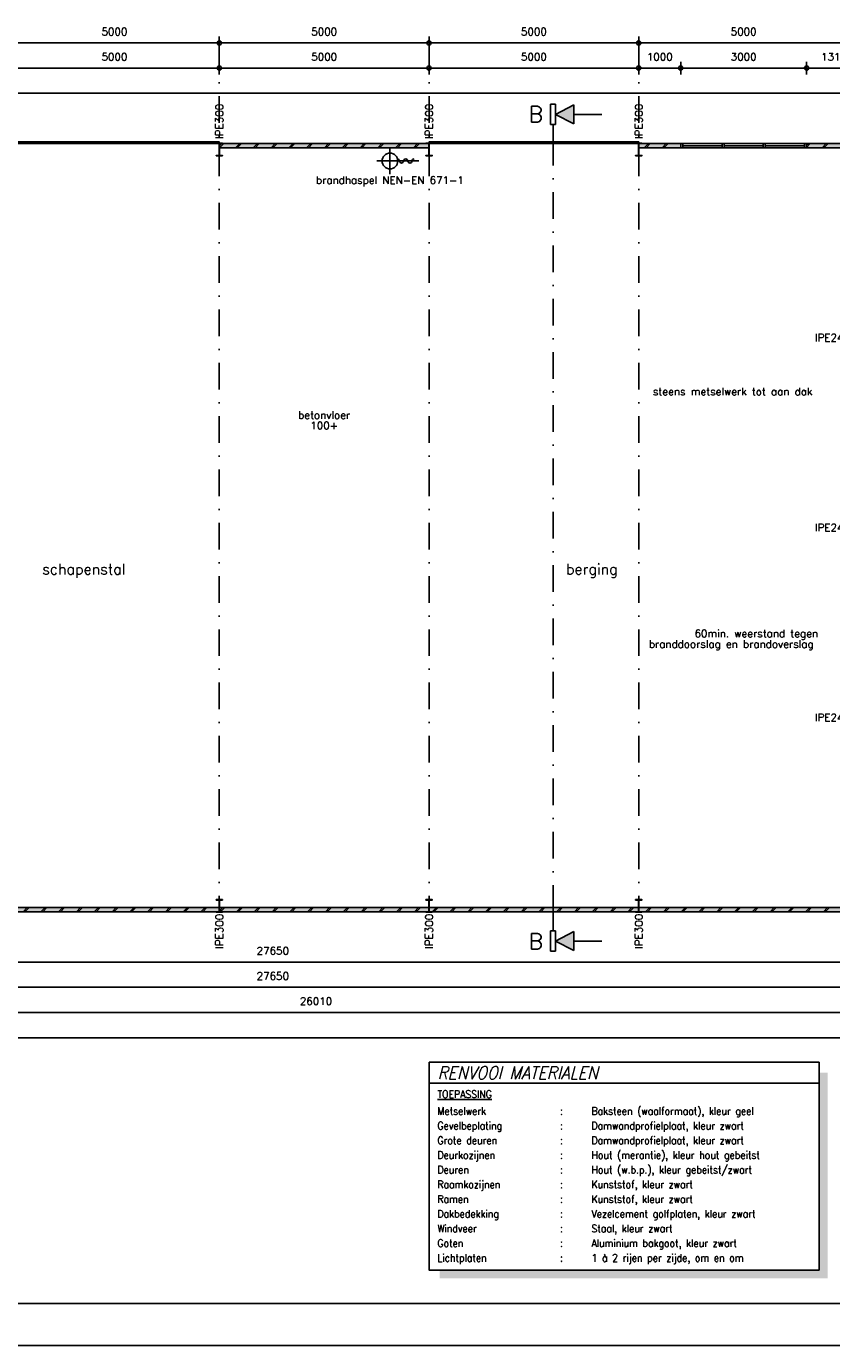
# Model space of a CAD drawing. Extents: x 0 to 139982, y -59400 to 0.
# Tile 9 of 20: x 49700 to 68897, y -59400 to -27970. Entities that reach past the tile are written whole.
import ezdxf
from ezdxf.enums import TextEntityAlignment as Align

# ---------------------------------------------------------------- set-up
doc = ezdxf.new("R2010")
doc.units = 0
doc.header["$LTSCALE"] = 100
doc.header["$MEASUREMENT"] = 0
doc.header["$PDMODE"] = 1
doc.header["$PDSIZE"] = -3
doc.linetypes.add('DASHDOT2', pattern=[12.7, 6.35, -3.175, 0, -3.175])
doc.linetypes.add('HIDDEN2', pattern=[4.7625, 3.175, -1.5875])
doc.layers.get('0').update_dxf_attribs({"linetype": 'CONTINUOUS'})
doc.layers.get('DEFPOINTS').update_dxf_attribs({"linetype": 'CONTINUOUS'})
for name, color, linetype in [('00', 7, 'CONTINUOUS'), ('A--A21--_F123-', 9, 'CONTINUOUS'), ('A--L$1A-_ALGEMEEN', 7, 'CONTINUOUS'), ('A--L$2A-_F123-', 7, 'CONTINUOUS'), ('A--L$7A-_STRAMIEN', 1, 'DASHDOT2'), ('A--L21--', 7, 'CONTINUOUS'), ('A--L21--_F1---', 7, 'CONTINUOUS'), ('A--L28--', 7, 'CONTINUOUS'), ('A--L28--_F1---', 1, 'HIDDEN2'), ('A--L31--_F123-', 7, 'CONTINUOUS'), ('A--L32--_F123-', 7, 'CONTINUOUS'), ('A--L65--_F123-', 7, 'CONTINUOUS'), ('A--M$1A-_F123-_MAATV', 7, 'CONTINUOUS'), ('A--T$1A-_F123-_0_18MM', 1, 'CONTINUOUS'), ('A--T$1A-_F123-_0_25MM', 2, 'CONTINUOUS'), ('A--T$1A-_F123-_0_35MM', 3, 'CONTINUOUS'), ('A--T$9A-_F123-', 1, 'CONTINUOUS'), ('X--LP---_F1---', 9, 'CONTINUOUS'), ('X--LR---_CP', 7, 'CONTINUOUS')]:
    doc.layers.add(name, color=color, linetype=linetype)
doc.styles.add('0_18', font='ROMANS.shx', dxfattribs={"height": 180})
doc.styles.add('0_25', font='ROMANS.shx', dxfattribs={"height": 250})
doc.styles.add('2', font='ROMANS', dxfattribs={"height": 2.5})
doc.styles.add('ALFA-0_35', font='ROMANS')
doc.styles.add('ALFA-2', font='romans')
doc.styles.add('MISO', font='ROMANS.shx')
doc.dimstyles.new('DLV18', dxfattribs={"dimscale": 100, "dimtxt": 1.8, "dimasz": 1, "dimexe": 0, "dimexo": 0, "dimgap": 0, "dimtad": 0, "dimdec": 0, "dimrnd": 1, "dimzin": 0, "dimtxsty": 'MISO', "dimblk1": '$DIMDLV', "dimblk2": '$DIMDLV', "dimsah": 1, "dimcen": 0, "dimse1": 1, "dimse2": 1, "dimclrd": 256, "dimclre": 256, "dimclrt": 1, "dimazin": 3, "dimtfac": 1, "dimtdec": 0, "dimtix": 1, "dimtmove": 0, "dimatfit": 3, "dimtvp": 1.5, "dimtolj": 1, "dimtzin": 0})

# ---------------------------------------------------------------- blocks, each defined once
blk = doc.blocks.new('*U207')
at = {"layer": 'A--A21--_F123-', "linetype": 'CONTINUOUS'}
for p, q in [((-870, -50), (-770, 50)), ((-827, -50), (-727, 50)), ((-446, -50), (-346, 50)), ((-403, -50), (-303, 50)), ((-22, -50), (0, -28))]:
    blk.add_line(p, q, dxfattribs=at)
blk = doc.blocks.new('*U55')
at = {"layer": 'A--L21--_F1---', "color": 2, "linetype": 'CONTINUOUS'}
for points in [[(0, 0), (0, 50), (-1000, 50), (-1000, 0)], [(0, 0), (0, -50), (-1000, -50), (-1000, 0)]]:
    blk.add_lwpolyline(points, dxfattribs=at)
at = {"layer": 'X--LP---_F1---'}
for points in [[(-1000, 0), (-1000, 50), (0, 0), (0, 50)], [(0, 0), (0, -50), (-1000, 0), (-1000, -50)]]:
    blk.add_solid(points, dxfattribs=at)
blk.add_blockref('*U207', (0, 0))
blk = doc.blocks.new('*U56')
at = {"layer": 'A--A21--_F123-'}
h = blk.add_hatch(dxfattribs=at)
h.set_pattern_fill('ALFABKST', color=256, scale=212, style=0)
h.set_pattern_definition([(45, (-4100, 79526), (-212.0001, 212.0001), []), (45, (-4057.6, 79526), (-212.0001, 212.0001), [])])
h.paths.add_polyline_path([(0, 0), (0, -50), (-5000, -50), (-5000, 0), (-5000, 50), (0, 50)])
at = {"layer": 'A--L21--_F1---', "color": 2, "linetype": 'CONTINUOUS'}
for points in [[(-5000, 0), (-5000, 50), (0, 50), (0, 0)], [(0, 0), (0, -50), (-5000, -50), (-5000, 0)]]:
    blk.add_lwpolyline(points, dxfattribs=at)
at = {"layer": 'X--LP---_F1---'}
for points in [[(-5000, 0), (-5000, 50), (0, 0), (0, 50)], [(0, 0), (0, -50), (-5000, 0), (-5000, -50)]]:
    blk.add_solid(points, dxfattribs=at)
blk = doc.blocks.new('$DIMDLV')
at = {"color": 0}
for p, q in [((-1, 0), (1, 0)), ((0, -1.5), (0, 1.5))]:
    blk.add_line(p, q, dxfattribs=at)
blk.add_circle((0, 0), 0.5, dxfattribs=at)
blk = doc.blocks.new('*D118')
at = {"layer": 'A--M$1A-_F123-_MAATV', "linetype": 'CONTINUOUS'}
blk.add_line((41850, -50264), (69300, -50264), dxfattribs=at)
at = {"layer": 'DEFPOINTS', "color": 0, "linetype": 'CONTINUOUS'}
for p in [(41750, -48964), (69400, -48964), (69400, -50264)]:
    blk.add_point(p, dxfattribs=at)
at = {"layer": 'A--M$1A-_F123-_MAATV', "linetype": 'CONTINUOUS', "xscale": 100, "yscale": 100, "zscale": 100, "rotation": 180}
blk.add_blockref('$DIMDLV', (41750, -50264), dxfattribs=at)
at = {"layer": 'A--M$1A-_F123-_MAATV', "linetype": 'CONTINUOUS', "xscale": 100, "yscale": 100, "zscale": 100}
blk.add_blockref('$DIMDLV', (69400, -50264), dxfattribs=at)
at = {"layer": 'A--M$1A-_F123-_MAATV', "color": 1, "linetype": 'CONTINUOUS', "insert": (55575, -49994), "char_height": 180, "attachment_point": 5, "style": 'MISO'}
blk.add_mtext('\\A1;27650', dxfattribs=at)
blk = doc.blocks.new('*D130')
at = {"layer": 'A--M$1A-_F123-_MAATV', "linetype": 'CONTINUOUS'}
blk.add_line((41850, -50864), (69300, -50864), dxfattribs=at)
at = {"layer": 'DEFPOINTS', "color": 0, "linetype": 'CONTINUOUS'}
for p in [(41750, -48964), (69400, -48964), (69400, -50864)]:
    blk.add_point(p, dxfattribs=at)
at = {"layer": 'A--M$1A-_F123-_MAATV', "linetype": 'CONTINUOUS', "xscale": 100, "yscale": 100, "zscale": 100, "rotation": 180}
blk.add_blockref('$DIMDLV', (41750, -50864), dxfattribs=at)
at = {"layer": 'A--M$1A-_F123-_MAATV', "linetype": 'CONTINUOUS', "xscale": 100, "yscale": 100, "zscale": 100}
blk.add_blockref('$DIMDLV', (69400, -50864), dxfattribs=at)
at = {"layer": 'A--M$1A-_F123-_MAATV', "color": 1, "linetype": 'CONTINUOUS', "insert": (55575, -50594), "char_height": 180, "attachment_point": 5, "style": 'MISO'}
blk.add_mtext('\\A1;27650', dxfattribs=at)
blk = doc.blocks.new('*D135')
at = {"layer": 'A--M$1A-_F123-_MAATV', "linetype": 'CONTINUOUS'}
blk.add_line((43700, -51464), (69510, -51464), dxfattribs=at)
at = {"layer": 'DEFPOINTS', "color": 0, "linetype": 'CONTINUOUS'}
for p in [(43600, -49064), (69610, -49064), (69610, -51464)]:
    blk.add_point(p, dxfattribs=at)
at = {"layer": 'A--M$1A-_F123-_MAATV', "linetype": 'CONTINUOUS', "xscale": 100, "yscale": 100, "zscale": 100, "rotation": 180}
blk.add_blockref('$DIMDLV', (43600, -51464), dxfattribs=at)
at = {"layer": 'A--M$1A-_F123-_MAATV', "linetype": 'CONTINUOUS', "xscale": 100, "yscale": 100, "zscale": 100}
blk.add_blockref('$DIMDLV', (69610, -51464), dxfattribs=at)
at = {"layer": 'A--M$1A-_F123-_MAATV', "color": 1, "linetype": 'CONTINUOUS', "insert": (56605, -51194), "char_height": 180, "attachment_point": 5, "style": 'MISO'}
blk.add_mtext('\\A1;26010', dxfattribs=at)
blk = doc.blocks.new('*D137')
at = {"layer": 'A--M$1A-_F123-_MAATV', "linetype": 'CONTINUOUS'}
blk.add_line((4100, -52064), (84500, -52064), dxfattribs=at)
at = {"layer": 'DEFPOINTS', "color": 0, "linetype": 'CONTINUOUS'}
for p in [(4000, -49064), (84600, -49064), (84600, -52064)]:
    blk.add_point(p, dxfattribs=at)
at = {"layer": 'A--M$1A-_F123-_MAATV', "linetype": 'CONTINUOUS', "xscale": 100, "yscale": 100, "zscale": 100, "rotation": 180}
blk.add_blockref('$DIMDLV', (4000, -52064), dxfattribs=at)
at = {"layer": 'A--M$1A-_F123-_MAATV', "linetype": 'CONTINUOUS', "xscale": 100, "yscale": 100, "zscale": 100}
blk.add_blockref('$DIMDLV', (84600, -52064), dxfattribs=at)
at = {"layer": 'A--M$1A-_F123-_MAATV', "color": 1, "linetype": 'CONTINUOUS', "insert": (44300, -51794), "char_height": 180, "attachment_point": 5, "style": 'MISO'}
blk.add_mtext('\\A1;80600', dxfattribs=at)
blk = doc.blocks.new('*D153')
at = {"layer": 'A--M$1A-_F123-_MAATV', "linetype": 'CONTINUOUS'}
blk.add_line((4200, -29564), (69300, -29564), dxfattribs=at)
at = {"layer": 'DEFPOINTS', "color": 0, "linetype": 'CONTINUOUS'}
for p in [(69400, -29564), (4100, -30864), (69400, -30864)]:
    blk.add_point(p, dxfattribs=at)
at = {"layer": 'A--M$1A-_F123-_MAATV', "linetype": 'CONTINUOUS', "xscale": 100, "yscale": 100, "zscale": 100, "rotation": 180}
blk.add_blockref('$DIMDLV', (4100, -29564), dxfattribs=at)
at = {"layer": 'A--M$1A-_F123-_MAATV', "linetype": 'CONTINUOUS', "xscale": 100, "yscale": 100, "zscale": 100}
blk.add_blockref('$DIMDLV', (69400, -29564), dxfattribs=at)
at = {"layer": 'A--M$1A-_F123-_MAATV', "color": 1, "linetype": 'CONTINUOUS', "insert": (36750, -29294), "char_height": 180, "attachment_point": 5, "style": 'MISO'}
blk.add_mtext('\\A1;65300', dxfattribs=at)
blk = doc.blocks.new('*D160')
at = {"layer": 'A--M$1A-_F123-_MAATV', "linetype": 'CONTINUOUS'}
blk.add_line((49400, -28964), (54200, -28964), dxfattribs=at)
at = {"layer": 'DEFPOINTS', "color": 0, "linetype": 'CONTINUOUS'}
for p in [(54300, -28964), (49300, -30724), (54300, -30724)]:
    blk.add_point(p, dxfattribs=at)
at = {"layer": 'A--M$1A-_F123-_MAATV', "linetype": 'CONTINUOUS', "xscale": 100, "yscale": 100, "zscale": 100, "rotation": 180}
blk.add_blockref('$DIMDLV', (49300, -28964), dxfattribs=at)
at = {"layer": 'A--M$1A-_F123-_MAATV', "linetype": 'CONTINUOUS', "xscale": 100, "yscale": 100, "zscale": 100}
blk.add_blockref('$DIMDLV', (54300, -28964), dxfattribs=at)
at = {"layer": 'A--M$1A-_F123-_MAATV', "color": 1, "linetype": 'CONTINUOUS', "insert": (51800, -28694), "char_height": 180, "attachment_point": 5, "style": 'MISO'}
blk.add_mtext('\\A1;5000', dxfattribs=at)
blk = doc.blocks.new('*D161')
at = {"layer": 'A--M$1A-_F123-_MAATV', "linetype": 'CONTINUOUS'}
blk.add_line((54400, -28964), (59200, -28964), dxfattribs=at)
at = {"layer": 'DEFPOINTS', "color": 0, "linetype": 'CONTINUOUS'}
for p in [(59300, -28964), (54300, -30724), (59300, -30724)]:
    blk.add_point(p, dxfattribs=at)
at = {"layer": 'A--M$1A-_F123-_MAATV', "linetype": 'CONTINUOUS', "xscale": 100, "yscale": 100, "zscale": 100, "rotation": 180}
blk.add_blockref('$DIMDLV', (54300, -28964), dxfattribs=at)
at = {"layer": 'A--M$1A-_F123-_MAATV', "linetype": 'CONTINUOUS', "xscale": 100, "yscale": 100, "zscale": 100}
blk.add_blockref('$DIMDLV', (59300, -28964), dxfattribs=at)
at = {"layer": 'A--M$1A-_F123-_MAATV', "color": 1, "linetype": 'CONTINUOUS', "insert": (56800, -28694), "char_height": 180, "attachment_point": 5, "style": 'MISO'}
blk.add_mtext('\\A1;5000', dxfattribs=at)
blk = doc.blocks.new('*D162')
at = {"layer": 'A--M$1A-_F123-_MAATV', "linetype": 'CONTINUOUS'}
blk.add_line((59400, -28964), (64200, -28964), dxfattribs=at)
at = {"layer": 'DEFPOINTS', "color": 0, "linetype": 'CONTINUOUS'}
for p in [(64300, -28964), (59300, -30724), (64300, -30724)]:
    blk.add_point(p, dxfattribs=at)
at = {"layer": 'A--M$1A-_F123-_MAATV', "linetype": 'CONTINUOUS', "xscale": 100, "yscale": 100, "zscale": 100, "rotation": 180}
blk.add_blockref('$DIMDLV', (59300, -28964), dxfattribs=at)
at = {"layer": 'A--M$1A-_F123-_MAATV', "linetype": 'CONTINUOUS', "xscale": 100, "yscale": 100, "zscale": 100}
blk.add_blockref('$DIMDLV', (64300, -28964), dxfattribs=at)
at = {"layer": 'A--M$1A-_F123-_MAATV', "color": 1, "linetype": 'CONTINUOUS', "insert": (61800, -28694), "char_height": 180, "attachment_point": 5, "style": 'MISO'}
blk.add_mtext('\\A1;5000', dxfattribs=at)
blk = doc.blocks.new('*D163')
at = {"layer": 'A--M$1A-_F123-_MAATV', "linetype": 'CONTINUOUS'}
blk.add_line((64400, -28964), (65200, -28964), dxfattribs=at)
at = {"layer": 'DEFPOINTS', "color": 0, "linetype": 'CONTINUOUS'}
for p in [(65300, -28964), (64300, -30724), (65300, -30764)]:
    blk.add_point(p, dxfattribs=at)
at = {"layer": 'A--M$1A-_F123-_MAATV', "linetype": 'CONTINUOUS', "xscale": 100, "yscale": 100, "zscale": 100, "rotation": 180}
blk.add_blockref('$DIMDLV', (64300, -28964), dxfattribs=at)
at = {"layer": 'A--M$1A-_F123-_MAATV', "linetype": 'CONTINUOUS', "xscale": 100, "yscale": 100, "zscale": 100}
blk.add_blockref('$DIMDLV', (65300, -28964), dxfattribs=at)
at = {"layer": 'A--M$1A-_F123-_MAATV', "color": 1, "linetype": 'CONTINUOUS', "insert": (64800, -28694), "char_height": 180, "attachment_point": 5, "style": 'MISO'}
blk.add_mtext('\\A1;1000', dxfattribs=at)
blk = doc.blocks.new('*D180')
at = {"layer": 'A--M$1A-_F123-_MAATV', "linetype": 'CONTINUOUS'}
blk.add_line((49400, -28364), (54200, -28364), dxfattribs=at)
at = {"layer": 'DEFPOINTS', "color": 0, "linetype": 'CONTINUOUS'}
for p in [(49300, -28364), (54300, -28364), (54300, -28364)]:
    blk.add_point(p, dxfattribs=at)
at = {"layer": 'A--M$1A-_F123-_MAATV', "linetype": 'CONTINUOUS', "xscale": 100, "yscale": 100, "zscale": 100, "rotation": 180}
blk.add_blockref('$DIMDLV', (49300, -28364), dxfattribs=at)
at = {"layer": 'A--M$1A-_F123-_MAATV', "linetype": 'CONTINUOUS', "xscale": 100, "yscale": 100, "zscale": 100}
blk.add_blockref('$DIMDLV', (54300, -28364), dxfattribs=at)
at = {"layer": 'A--M$1A-_F123-_MAATV', "color": 1, "linetype": 'CONTINUOUS', "insert": (51800, -28094), "char_height": 180, "attachment_point": 5, "style": 'MISO'}
blk.add_mtext('\\A1;5000', dxfattribs=at)
blk = doc.blocks.new('*D181')
at = {"layer": 'A--M$1A-_F123-_MAATV', "linetype": 'CONTINUOUS'}
blk.add_line((54400, -28364), (59200, -28364), dxfattribs=at)
at = {"layer": 'DEFPOINTS', "color": 0, "linetype": 'CONTINUOUS'}
for p in [(54300, -28364), (59300, -28364), (59300, -28364)]:
    blk.add_point(p, dxfattribs=at)
at = {"layer": 'A--M$1A-_F123-_MAATV', "linetype": 'CONTINUOUS', "xscale": 100, "yscale": 100, "zscale": 100, "rotation": 180}
blk.add_blockref('$DIMDLV', (54300, -28364), dxfattribs=at)
at = {"layer": 'A--M$1A-_F123-_MAATV', "linetype": 'CONTINUOUS', "xscale": 100, "yscale": 100, "zscale": 100}
blk.add_blockref('$DIMDLV', (59300, -28364), dxfattribs=at)
at = {"layer": 'A--M$1A-_F123-_MAATV', "color": 1, "linetype": 'CONTINUOUS', "insert": (56800, -28094), "char_height": 180, "attachment_point": 5, "style": 'MISO'}
blk.add_mtext('\\A1;5000', dxfattribs=at)
blk = doc.blocks.new('*D182')
at = {"layer": 'A--M$1A-_F123-_MAATV', "linetype": 'CONTINUOUS'}
blk.add_line((59400, -28364), (64200, -28364), dxfattribs=at)
at = {"layer": 'DEFPOINTS', "color": 0, "linetype": 'CONTINUOUS'}
for p in [(59300, -28364), (64300, -28364), (64300, -28364)]:
    blk.add_point(p, dxfattribs=at)
at = {"layer": 'A--M$1A-_F123-_MAATV', "linetype": 'CONTINUOUS', "xscale": 100, "yscale": 100, "zscale": 100, "rotation": 180}
blk.add_blockref('$DIMDLV', (59300, -28364), dxfattribs=at)
at = {"layer": 'A--M$1A-_F123-_MAATV', "linetype": 'CONTINUOUS', "xscale": 100, "yscale": 100, "zscale": 100}
blk.add_blockref('$DIMDLV', (64300, -28364), dxfattribs=at)
at = {"layer": 'A--M$1A-_F123-_MAATV', "color": 1, "linetype": 'CONTINUOUS', "insert": (61800, -28094), "char_height": 180, "attachment_point": 5, "style": 'MISO'}
blk.add_mtext('\\A1;5000', dxfattribs=at)
blk = doc.blocks.new('*D183')
at = {"layer": 'A--M$1A-_F123-_MAATV', "linetype": 'CONTINUOUS'}
blk.add_line((64400, -28364), (69200, -28364), dxfattribs=at)
at = {"layer": 'DEFPOINTS', "color": 0, "linetype": 'CONTINUOUS'}
for p in [(64300, -28364), (69300, -28364), (69300, -28364)]:
    blk.add_point(p, dxfattribs=at)
at = {"layer": 'A--M$1A-_F123-_MAATV', "linetype": 'CONTINUOUS', "xscale": 100, "yscale": 100, "zscale": 100, "rotation": 180}
blk.add_blockref('$DIMDLV', (64300, -28364), dxfattribs=at)
at = {"layer": 'A--M$1A-_F123-_MAATV', "linetype": 'CONTINUOUS', "xscale": 100, "yscale": 100, "zscale": 100}
blk.add_blockref('$DIMDLV', (69300, -28364), dxfattribs=at)
at = {"layer": 'A--M$1A-_F123-_MAATV', "color": 1, "linetype": 'CONTINUOUS', "insert": (66800, -28094), "char_height": 180, "attachment_point": 5, "style": 'MISO'}
blk.add_mtext('\\A1;5000', dxfattribs=at)
blk = doc.blocks.new('*U252')
at = {"layer": 'A--A21--_F123-', "linetype": 'CONTINUOUS'}
for p, q in [((-1150, 4), (-1104, 50)), ((-1150, -39), (-1061, 50)), ((-780, -50), (-680, 50)), ((-737, -50), (-637, 50)), ((-356, -50), (-256, 50)), ((-313, -50), (-213, 50))]:
    blk.add_line(p, q, dxfattribs=at)
blk = doc.blocks.new('*U206')
at = {"layer": 'A--L21--_F1---', "color": 2, "linetype": 'CONTINUOUS'}
for points in [[(0, 0), (0, 50), (-1150, 50), (-1150, 0)], [(0, 0), (0, -50), (-1150, -50), (-1150, 0)]]:
    blk.add_lwpolyline(points, dxfattribs=at)
at = {"layer": 'X--LP---_F1---'}
for points in [[(-1150, 0), (-1150, 50), (0, 0), (0, 50)], [(0, 0), (0, -50), (-1150, 0), (-1150, -50)]]:
    blk.add_solid(points, dxfattribs=at)
at = {"layer": 'A--A21--_F123-'}
blk.add_blockref('*U252', (0, 0), dxfattribs=at)
blk = doc.blocks.new('*D208')
at = {"layer": 'A--M$1A-_F123-_MAATV'}
blk.add_line((65400, -28964), (68200, -28964), dxfattribs=at)
at = {"layer": 'DEFPOINTS', "color": 0}
for p in [(68300, -28964), (65300, -30764), (68300, -30764)]:
    blk.add_point(p, dxfattribs=at)
at = {"layer": 'A--M$1A-_F123-_MAATV', "xscale": 100, "yscale": 100, "zscale": 100, "rotation": 180}
blk.add_blockref('$DIMDLV', (65300, -28964), dxfattribs=at)
at = {"layer": 'A--M$1A-_F123-_MAATV', "xscale": 100, "yscale": 100, "zscale": 100}
blk.add_blockref('$DIMDLV', (68300, -28964), dxfattribs=at)
at = {"layer": 'A--M$1A-_F123-_MAATV', "color": 1, "insert": (66800, -28694), "char_height": 180, "attachment_point": 5, "style": 'MISO'}
blk.add_mtext('\\A1;3000', dxfattribs=at)
blk = doc.blocks.new('*D209')
at = {"layer": 'A--M$1A-_F123-_MAATV'}
blk.add_line((68400, -28964), (69510, -28964), dxfattribs=at)
at = {"layer": 'DEFPOINTS', "color": 0}
for p in [(69610, -28964), (68300, -30764), (69610, -30756)]:
    blk.add_point(p, dxfattribs=at)
at = {"layer": 'A--M$1A-_F123-_MAATV', "xscale": 100, "yscale": 100, "zscale": 100, "rotation": 180}
blk.add_blockref('$DIMDLV', (68300, -28964), dxfattribs=at)
at = {"layer": 'A--M$1A-_F123-_MAATV', "xscale": 100, "yscale": 100, "zscale": 100}
blk.add_blockref('$DIMDLV', (69610, -28964), dxfattribs=at)
at = {"layer": 'A--M$1A-_F123-_MAATV', "color": 1, "insert": (68955, -28694), "char_height": 180, "attachment_point": 5, "style": 'MISO'}
blk.add_mtext('\\A1;1310', dxfattribs=at)
blk = doc.blocks.new('S090109-')
at = {"layer": 'A--L$1A-_ALGEMEEN', "color": 3, "linetype": 'CONTINUOUS'}
for p, q in [((-0.61, 4.55), (-0.61, 9.41)), ((-0.61, 9.41), (0.61, 9.41)), ((0.61, 9.41), (0.61, 4.55)), ((0.61, 6.98), (4.94, 9.24)), ((0.61, 6.98), (4.94, 4.72)), ((4.94, 4.72), (4.94, 9.24)), ((4.94, 6.98), (11.62, 6.98)), ((0, 4.55), (-0.61, 4.55)), ((0, 0), (0, 4.55)), ((0.61, 4.55), (0, 4.55))]:
    blk.add_line(p, q, dxfattribs=at)
at = {"layer": 'A--L$1A-_ALGEMEEN', "color": 27, "linetype": 'CONTINUOUS'}
blk.add_solid([(4.94, 4.72), (4.94, 9.24), (0.61, 6.98)], dxfattribs=at)
at = {"layer": 'A--L$1A-_ALGEMEEN', "color": 3, "linetype": 'CONTINUOUS', "style": 'ALFA-0_35'}
blk.add_attdef('DOORSNEDE', text='', height=3.76, dxfattribs=at).set_placement((-2.38, 5.14), align=Align.RIGHT)
blk = doc.blocks.new('S090110-')
at = {"layer": 'A--L$1A-_ALGEMEEN', "color": 3, "linetype": 'CONTINUOUS'}
for p, q in [((0, 0), (0, -4.55)), ((-0.61, -4.55), (-0.61, -9.41)), ((0, -4.55), (-0.61, -4.55)), ((0.61, -4.55), (0, -4.55)), ((0.61, -9.41), (0.61, -4.55)), ((0.61, -6.98), (4.94, -4.72)), ((4.94, -4.72), (4.94, -9.24)), ((-0.61, -9.41), (0.61, -9.41)), ((0.61, -6.98), (4.94, -9.24)), ((4.94, -6.98), (11.62, -6.98))]:
    blk.add_line(p, q, dxfattribs=at)
at = {"layer": 'A--L$1A-_ALGEMEEN', "color": 27, "linetype": 'CONTINUOUS'}
blk.add_solid([(4.94, -4.72), (4.94, -9.24), (0.61, -6.98)], dxfattribs=at)
at = {"layer": 'A--L$1A-_ALGEMEEN', "color": 3, "linetype": 'CONTINUOUS', "style": 'ALFA-0_35'}
blk.add_attdef('DOORSNEDE', text='', height=3.76, dxfattribs=at).set_placement((-2.38, -8.91), align=Align.RIGHT)
blk = doc.blocks.new('QD20569-')
at = {"layer": 'A--L28--_F1---', "color": 2, "linetype": 'CONTINUOUS'}
blk.add_lwpolyline([(75, -150), (-75, -150), (-75, -139.3), (-10.55, -139.3, 0.41421356), (-3.55, -132.3), (-3.55, 132.3, 0.41421356), (-10.55, 139.3), (-75, 139.3), (-75, 150), (75, 150), (75, 139.3), (10.55, 139.3, 0.41421356), (3.55, 132.3), (3.55, -132.3, 0.41421356), (10.55, -139.3), (75, -139.3)], format="xyb", close=True, dxfattribs=at)
at = {"layer": 'X--LR---_CP', "color": 4, "linetype": 'CONTINUOUS'}
for p in [(-3.55, 0), (0, 0), (3.55, 0)]:
    blk.add_point(p, dxfattribs=at)
blk = doc.blocks.new('S060147-')
at = {"layer": 'A--L65--_F123-', "color": 1, "linetype": 'CONTINUOUS'}
for points in [[(0, 0), (10, 0)], [(3.13, 3.13), (3.13, -3.12)]]:
    blk.add_lwpolyline(points, dxfattribs=at)
blk.add_lwpolyline([(1.25, 0, 1), (5, 0, 1)], format="xyb", close=True, dxfattribs=at)
for points in [[(5.38, 0, 0.38), (4.93, 0.5)], [(5.38, 0, 1), (6.38, 0)], [(7.38, 0, 1), (6.38, 0)], [(7.38, 0, 1), (8.38, 0)], [(8.88, 0.5, 0.41), (8.38, 0)]]:
    blk.add_lwpolyline(points, format="xyb", dxfattribs=at)
blk = doc.blocks.new('*U288')
at = {"layer": 'A--A21--_F123-', "linetype": 'CONTINUOUS'}
for p, q in [((-25819, -50), (-25719, 50)), ((-25776, -50), (-25676, 50)), ((-25395, -50), (-25295, 50)), ((-25352, -50), (-25252, 50)), ((-24971, -50), (-24871, 50)), ((-24928, -50), (-24828, 50)), ((-24547, -50), (-24447, 50)), ((-24504, -50), (-24404, 50)), ((-24123, -50), (-24023, 50)), ((-24080, -50), (-23980, 50)), ((-23699, -50), (-23599, 50)), ((-23656, -50), (-23556, 50)), ((-23275, -50), (-23175, 50)), ((-23232, -50), (-23132, 50)), ((-22851, -50), (-22751, 50)), ((-22808, -50), (-22708, 50)), ((-22427, -50), (-22327, 50)), ((-22384, -50), (-22284, 50)), ((-22003, -50), (-21903, 50)), ((-21960, -50), (-21860, 50)), ((-21579, -50), (-21479, 50)), ((-21536, -50), (-21436, 50)), ((-21155, -50), (-21055, 50)), ((-21112, -50), (-21012, 50)), ((-20731, -50), (-20631, 50)), ((-20688, -50), (-20588, 50)), ((-20307, -50), (-20207, 50)), ((-20264, -50), (-20164, 50)), ((-19883, -50), (-19783, 50)), ((-19840, -50), (-19740, 50)), ((-19459, -50), (-19359, 50)), ((-19416, -50), (-19316, 50)), ((-19035, -50), (-18935, 50)), ((-18992, -50), (-18892, 50)), ((-18611, -50), (-18511, 50)), ((-18568, -50), (-18468, 50)), ((-18187, -50), (-18087, 50)), ((-18144, -50), (-18044, 50)), ((-17763, -50), (-17663, 50)), ((-17720, -50), (-17620, 50)), ((-17339, -50), (-17239, 50)), ((-17296, -50), (-17196, 50)), ((-16915, -50), (-16815, 50)), ((-16872, -50), (-16772, 50)), ((-16491, -50), (-16391, 50)), ((-16448, -50), (-16348, 50)), ((-16067, -50), (-15967, 50)), ((-16024, -50), (-15924, 50)), ((-15643, -50), (-15543, 50)), ((-15600, -50), (-15500, 50)), ((-15219, -50), (-15119, 50)), ((-15176, -50), (-15076, 50)), ((-14795, -50), (-14695, 50)), ((-14752, -50), (-14652, 50)), ((-14371, -50), (-14271, 50)), ((-14328, -50), (-14228, 50)), ((-13947, -50), (-13847, 50)), ((-13904, -50), (-13804, 50)), ((-13523, -50), (-13423, 50)), ((-13480, -50), (-13380, 50)), ((-13099, -50), (-12999, 50)), ((-13056, -50), (-12956, 50)), ((-12675, -50), (-12575, 50)), ((-12632, -50), (-12532, 50)), ((-12251, -50), (-12151, 50)), ((-12208, -50), (-12108, 50)), ((-11827, -50), (-11727, 50)), ((-11784, -50), (-11684, 50)), ((-11403, -50), (-11303, 50)), ((-11360, -50), (-11260, 50)), ((-10979, -50), (-10879, 50)), ((-10936, -50), (-10836, 50)), ((-10555, -50), (-10455, 50)), ((-10512, -50), (-10412, 50)), ((-10131, -50), (-10031, 50)), ((-10088, -50), (-9988, 50)), ((-9707, -50), (-9607, 50)), ((-9664, -50), (-9564, 50)), ((-9283, -50), (-9183, 50)), ((-9240, -50), (-9140, 50)), ((-8859, -50), (-8759, 50)), ((-8816, -50), (-8716, 50)), ((-8435, -50), (-8335, 50)), ((-8392, -50), (-8292, 50)), ((-8011, -50), (-7911, 50)), ((-7968, -50), (-7868, 50)), ((-7587, -50), (-7487, 50)), ((-7544, -50), (-7444, 50)), ((-7163, -50), (-7063, 50)), ((-7120, -50), (-7020, 50)), ((-6739, -50), (-6639, 50)), ((-6696, -50), (-6596, 50)), ((-6315, -50), (-6215, 50)), ((-6272, -50), (-6172, 50)), ((-5891, -50), (-5791, 50)), ((-5848, -50), (-5748, 50)), ((-5467, -50), (-5367, 50)), ((-5424, -50), (-5324, 50)), ((-5043, -50), (-4943, 50)), ((-5000, -50), (-4900, 50)), ((-4619, -50), (-4519, 50)), ((-4576, -50), (-4476, 50)), ((-4195, -50), (-4095, 50)), ((-4152, -50), (-4052, 50)), ((-3771, -50), (-3671, 50)), ((-3728, -50), (-3628, 50)), ((-3347, -50), (-3247, 50)), ((-3304, -50), (-3204, 50)), ((-2923, -50), (-2823, 50)), ((-2880, -50), (-2780, 50)), ((-2499, -50), (-2399, 50)), ((-2456, -50), (-2356, 50)), ((-2075, -50), (-1975, 50)), ((-2032, -50), (-1932, 50)), ((-1651, -50), (-1551, 50)), ((-1608, -50), (-1508, 50)), ((-1227, -50), (-1127, 50)), ((-1184, -50), (-1084, 50)), ((-803, -50), (-703, 50)), ((-760, -50), (-660, 50)), ((-379, -50), (-279, 50)), ((-336, -50), (-236, 50)), ((45, -50), (64, -31)), ((88, -50), (93, -44))]:
    blk.add_line(p, q, dxfattribs=at)
blk = doc.blocks.new('*U287')
at = {"layer": 'A--L21--_F1---', "color": 2, "linetype": 'CONTINUOUS'}
for points in [[(-105, 50), (-105, 50), (-25905, 50), (-25905, 0)], [(105, -50), (105, -50), (-25905, -50), (-25905, 0)]]:
    blk.add_lwpolyline(points, dxfattribs=at)
at = {"layer": 'X--LP---_F1---'}
for points in [[(-25905, 0), (-25905, 50), (0, 0), (-105, 50)], [(0, 0), (105, -50), (-25905, 0), (-25905, -50)]]:
    blk.add_solid(points, dxfattribs=at)
at = {"layer": 'A--A21--_F123-'}
blk.add_blockref('*U288', (0, 0), dxfattribs=at)

msp = doc.modelspace()

# ---------------------------------------------------------------- linework, layer by layer
at = {"layer": 'A--L$1A-_ALGEMEEN', "color": 7, "linetype": 'DASHDOT2'}
msp.add_line((62255.2, -49063.9), (62255.2, -30763.9), dxfattribs=at)
at = {"layer": 'A--L$2A-_F123-', "color": 1}
msp.add_lwpolyline([(0, -59400), (0, 0), (114000, 0), (114000, -59400)], close=True, dxfattribs=at)
at = {"layer": 'A--L$2A-_F123-', "color": 4}
msp.add_lwpolyline([(1000, -58400), (113000, -58400), (113000, -1000), (1000, -1000)], close=True, dxfattribs=at)
at = {"layer": 'A--L$7A-_STRAMIEN'}
for p, q in [((54300, -28363.9), (54300, -49063.9)), ((59300, -28363.9), (59300, -49063.9)), ((64300, -28363.9), (64300, -49063.9))]:
    msp.add_line(p, q, dxfattribs=at)
at = {"layer": 'A--L31--_F123-', "color": 1, "linetype": 'CONTINUOUS'}
for points in [[(66337.5, -30763.9), (65300, -30763.9), (65300, -30863.9), (66337.5, -30863.9)], [(65350, -30763.9), (65300, -30763.9), (65300, -30863.9), (65350, -30863.9)], [(67312.5, -30763.9), (66287.5, -30763.9), (66287.5, -30863.9), (67312.5, -30863.9)], [(66337.5, -30763.9), (66287.5, -30763.9), (66287.5, -30863.9), (66337.5, -30863.9)], [(68300, -30763.9), (67262.5, -30763.9), (67262.5, -30863.9), (68300, -30863.9)], [(67312.5, -30763.9), (67262.5, -30763.9), (67262.5, -30863.9), (67312.5, -30863.9)], [(68300, -30763.9), (68250, -30763.9), (68250, -30863.9), (68300, -30863.9)]]:
    msp.add_lwpolyline(points, close=True, dxfattribs=at)
at = {"layer": 'A--L32--_F123-', "color": 1, "linetype": 'CONTINUOUS'}
for p, q in [((66287.5, -30813.9), (65350, -30813.9)), ((67262.5, -30813.9), (66337.5, -30813.9)), ((68250, -30813.9), (67312.5, -30813.9))]:
    msp.add_line(p, q, dxfattribs=at)
for points in [[(49300, -30763.9), (54300, -30763.9), (54300, -30723.9), (49300, -30723.9)], [(59300, -30763.9), (64300, -30763.9), (64300, -30723.9), (59300, -30723.9)]]:
    msp.add_lwpolyline(points, close=True, dxfattribs=at)
for points in [[(51502.4, -30572.5, 0, 64, 0), (51645.5, -30572.5, 0, 0, 0), (51800, -30572.5, 0, 0, 0), (51800, -30902.6, 0, 0, 0)], [(61502.4, -30572.5, 0, 64, 0), (61645.5, -30572.5, 0, 0, 0), (61800, -30572.5, 0, 0, 0), (61800, -30902.6, 0, 0, 0)]]:
    msp.add_lwpolyline(points, format="xyseb", dxfattribs=at)
at = {"layer": 'A--T$1A-_F123-_0_18MM'}
msp.add_line((59300, -53150), (68600, -53150), dxfattribs=at)
msp.add_lwpolyline([(59300, -52650), (68600, -52650), (68600, -57600), (59300, -57600)], close=True, dxfattribs=at)
for points in [[(68800, -52900), (68600, -52900), (68800, -57800), (68600, -57600)], [(59550, -57800), (59550, -57600), (68800, -57800), (68600, -57600)]]:
    msp.add_solid(points, dxfattribs=at)

# ---------------------------------------------------------------- block references
at = {"layer": '00', "xscale": 100, "yscale": 100, "zscale": 100}
for name, p in [('S090109-', (62255.2, -30763.9)), ('S090110-', (62255.2, -49063.9))]:
    msp.add_blockref(name, p, dxfattribs=at).add_auto_attribs({'DOORSNEDE': 'B'})
at = {"layer": 'A--L21--'}
for name, p in [('*U56', (59300, -30813.9)), ('*U55', (65300, -30813.9)), ('*U206', (69450, -30813.9)), ('*U287', (69505, -49013.9))]:
    msp.add_blockref(name, p, dxfattribs=at)
at = {"layer": 'A--L28--', "xscale": -1, "rotation": 180}
for p in [(54300, -30903.2), (59300, -30903.2), (64300, -30903.2)]:
    msp.add_blockref('QD20569-', p, dxfattribs=at)
at = {"layer": 'A--L28--'}
for p in [(54300, -48924.6), (59300, -48924.6), (64300, -48924.6)]:
    msp.add_blockref('QD20569-', p, dxfattribs=at)
at = {"layer": 'A--T$9A-_F123-', "xscale": 100, "yscale": 100, "zscale": 100}
msp.add_blockref('S060147-', (58055.1, -31176.9), dxfattribs=at)

# ---------------------------------------------------------------- texts
at = {"layer": 'A--T$1A-_F123-_0_18MM', "style": '0_18'}
for p in [(54390.8, -30231.1), (59390.8, -30231.1), (64390.8, -30231.1), (54390.8, -49528.2), (59390.8, -49528.2), (64390.8, -49528.2)]:
    msp.add_text('IPE300', height=180, rotation=90, dxfattribs=at).set_placement(p, align=Align.CENTER)
for s, p in [('brandhaspel NEN-EN 671-1', (58368.1, -31723.2)), ('IPE240', (68916.2, -35474.7)), ('betonvloer', (56800, -37319.8)), ('100+', (56800, -37569.8)), ('IPE240', (68916.2, -39999.7)), ('IPE240', (68916.2, -44524.7))]:
    msp.add_text(s, height=180, dxfattribs=at).set_placement(p, align=Align.CENTER)
at = {"layer": 'A--T$1A-_F123-_0_18MM', "linetype": 'CONTINUOUS', "style": '0_18'}
for s, p in [('steens metselwerk tot aan dak', (64636, -36759.1)), ('60min. weerstand tegen', (65628.8, -42523.7)), ('branddoorslag en brandoverslag', (64540.3, -42773.7))]:
    msp.add_text(s, height=180, dxfattribs=at).set_placement(p)
at = {"layer": 'A--T$1A-_F123-_0_18MM', "style": 'ALFA-2', "width": 0.9}
for s, p in [('Baksteen (waalformaat), kleur geel', (63172.5, -53900)), (':', (62422.5, -53900)), ('Damwandprofielplaat, kleur zwart', (63172.5, -54250)), (':', (62422.5, -54250)), (':', (62422.5, -54600)), ('Damwandprofielplaat, kleur zwart', (63172.5, -54600)), (':', (62422.5, -54950)), ('Hout (merantie), kleur hout gebeitst', (63172.5, -54950)), (':', (62422.5, -55300)), ('Hout (w.b.p.), kleur gebeitst/zwart', (63172.5, -55300)), (':', (62422.5, -55650)), ('Kunststof, kleur zwart', (63172.5, -55650)), (':', (62422.5, -56000)), ('Kunststof, kleur zwart', (63172.5, -56000)), (':', (62422.5, -56350)), ('Vezelcement golfplaten, kleur zwart', (63172.5, -56350)), (':', (62422.5, -56700)), ('Staal, kleur zwart', (63172.5, -56700)), ('Aluminium bakgoot, kleur zwart', (63172.5, -57050)), (':', (62422.5, -57050)), ('1 à 2 rijen per zijde, om en om', (63172.5, -57400)), (':', (62422.5, -57400))]:
    msp.add_text(s, height=180, dxfattribs=at).set_placement(p)
at = {"layer": 'A--T$1A-_F123-_0_25MM', "style": '0_25'}
for s, p in [('schapenstal', (51068.8, -41028.2)), ('berging', (63179.3, -41028.2))]:
    msp.add_text(s, height=250, dxfattribs=at).set_placement(p, align=Align.CENTER)
at = {"layer": 'A--T$1A-_F123-_0_25MM', "style": 'ALFA-2', "width": 0.9}
for s, p in [('%%uTOEPASSING', (59500, -53500)), ('Metselwerk', (59500, -53900)), ('Gevelbeplating', (59500, -54250)), ('Grote deuren', (59500, -54600)), ('Deurkozijnen', (59500, -54950)), ('Deuren', (59500, -55300)), ('Raamkozijnen', (59500, -55650)), ('Ramen', (59500, -56000)), ('Dakbedekking', (59500, -56350)), ('Windveer', (59500, -56700)), ('Goten', (59500, -57050)), ('Lichtplaten', (59500, -57400))]:
    msp.add_text(s, height=180, dxfattribs=at).set_placement(p)
at = {"layer": 'A--T$1A-_F123-_0_35MM', "color": 2, "style": '2', "oblique": 15, "width": 0.9}
msp.add_text('RENVOOI MATERIALEN', height=300, dxfattribs=at).set_placement((59500, -53050))

# ---------------------------------------------------------------- dimensions: what is measured, and where the dimension line sits
at = {"layer": 'A--M$1A-_F123-_MAATV', "linetype": 'CONTINUOUS'}
for base, p1, p2, picture, middle in [((54300, -28363.9), (49300, -28363.9), (54300, -28363.9), '*D180', (51800, -28093.9)), ((59300, -28363.9), (54300, -28363.9), (59300, -28363.9), '*D181', (56800, -28093.9)), ((64300, -28363.9), (59300, -28363.9), (64300, -28363.9), '*D182', (61800, -28093.9)), ((69300, -28363.9), (64300, -28363.9), (69300, -28363.9), '*D183', (66800, -28093.9)), ((54300, -28963.9), (49300, -30723.9), (54300, -30723.9), '*D160', (51800, -28693.9)), ((59300, -28963.9), (54300, -30723.9), (59300, -30723.9), '*D161', (56800, -28693.9)), ((64300, -28963.9), (59300, -30723.9), (64300, -30723.9), '*D162', (61800, -28693.9)), ((65300, -28963.9), (64300, -30723.9), (65300, -30763.9), '*D163', (64800, -28693.9)), ((69400, -29563.9), (4100, -30863.9), (69400, -30863.9), '*D153', (36750, -29293.9)), ((69400, -50263.9), (41750, -48963.9), (69400, -48963.9), '*D118', (55575, -49993.9)), ((69400, -50863.9), (41750, -48963.9), (69400, -48963.9), '*D130', (55575, -50593.9)), ((84600, -52063.9), (4000, -49063.9), (84600, -49063.9), '*D137', (44300, -51793.9)), ((69610, -51463.9), (43600, -49063.9), (69610, -49063.9), '*D135', (56605, -51193.9))]:
    dim = msp.add_linear_dim(base=base, p1=p1, p2=p2, dimstyle='DLV18', dxfattribs=at)
    dim.commit()
    dim.dimension.update_dxf_attribs({"geometry": picture, "text_midpoint": middle})
at = {"layer": 'A--M$1A-_F123-_MAATV'}
for base, p1, p2, picture, middle in [((68300, -28963.9), (65300, -30763.9), (68300, -30763.9), '*D208', (66800, -28693.9)), ((69610, -28963.9), (68300, -30763.9), (69610, -30755.9), '*D209', (68955, -28693.9))]:
    dim = msp.add_linear_dim(base=base, p1=p1, p2=p2, dimstyle='DLV18', dxfattribs=at)
    dim.commit()
    dim.dimension.update_dxf_attribs({"geometry": picture, "text_midpoint": middle})

doc.saveas('drawing.dxf')
